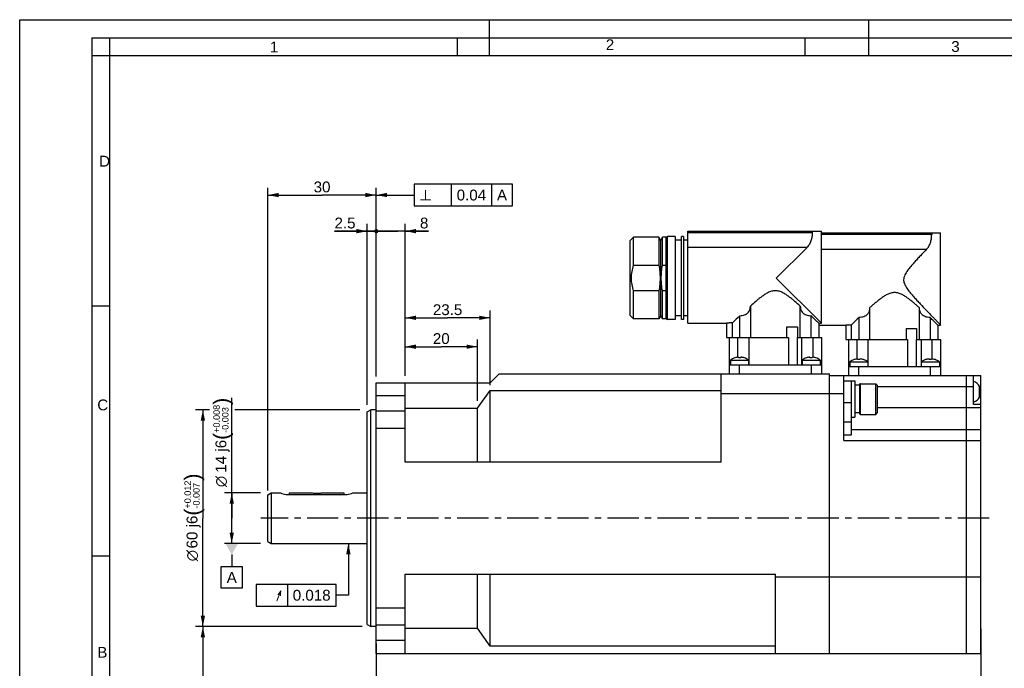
# Model space of a CAD drawing. Header units: millimetres. Extents: x 0 to 420, y 0 to 297.
# Tile 16 of 26: x 0 to 273, y 117 to 297. Entities that reach past the tile are written whole.
import ezdxf
from ezdxf.enums import TextEntityAlignment as Align

# ---------------------------------------------------------------- set-up
doc = ezdxf.new("R2010")
doc.units = ezdxf.units.MM
doc.header["$LTSCALE"] = 23.1
doc.linetypes.add('CENTER', pattern=[0.6, 0.375, -0.075, 0.075, -0.075])
doc.layers.get('0').update_dxf_attribs({"linetype": 'CONTINUOUS'})
for name, color, linetype in [('AXIS', 7, 'CONTINUOUS'), ('COMPONENTS', 7, 'CONTINUOUS'), ('DETAIL', 7, 'CONTINUOUS'), ('DIMENSION', 7, 'CONTINUOUS'), ('DPLANE', 7, 'CONTINUOUS')]:
    doc.layers.add(name, color=color, linetype=linetype)
doc.styles.get("Standard").update_dxf_attribs({"font": 'arial.ttf'})
doc.styles.add('TEXTSTYLE_2', font='arial.ttf')
doc.styles.add('TEXTSTYLE_3', font='arial.ttf')
doc.styles.add('TEXTSTYLE_4', font='gdt')
doc.dimstyles.new('DIMSTYLE_1', dxfattribs={"dimtxt": 3, "dimasz": 3, "dimexe": 0.18, "dimexo": 0.0625, "dimgap": 0.09, "dimtad": 1, "dimdsep": 46, "dimtxsty": 'STANDARD', "dimblk": '_FILLED', "dimblk1": '_FILLED', "dimblk2": '_FILLED', "dimcen": 0.09, "dimadec": 0, "dimazin": 0, "dimtp": 0.1, "dimtm": 0.1, "dimtfac": 1, "dimtofl": 0, "dimtmove": 0, "dimatfit": 3, "dimldrblk": '_FILLED', "dimfxl": 1, "dimtolj": 1, "dimarcsym": 0})
doc.dimstyles.new('DIMSTYLE_3', dxfattribs={"dimtxt": 3, "dimasz": 3, "dimexe": 0.18, "dimexo": 0.0625, "dimgap": 0.09, "dimtad": 1, "dimdsep": 46, "dimtxsty": 'STANDARD', "dimblk": '_FILLED', "dimblk1": '_FILLED', "dimblk2": '_FILLED', "dimcen": 0.09, "dimadec": 0, "dimazin": 0, "dimtp": 0.5, "dimtm": 0.5, "dimtfac": 1, "dimtofl": 0, "dimtmove": 0, "dimatfit": 3, "dimldrblk": '_FILLED', "dimfxl": 1, "dimtolj": 1, "dimarcsym": 0})
doc.dimstyles.new('DIMSTYLE_4', dxfattribs={"dimtxt": 3, "dimasz": 3, "dimexe": 0.18, "dimexo": 0.0625, "dimgap": 0.09, "dimtad": 1, "dimdsep": 46, "dimtxsty": 'STANDARD', "dimblk": '_FILLED', "dimblk1": '_FILLED', "dimblk2": '_FILLED', "dimcen": 0.09, "dimadec": 0, "dimazin": 0, "dimtp": 0.2, "dimtm": 0.2, "dimtfac": 1, "dimtofl": 0, "dimtmove": 0, "dimatfit": 3, "dimldrblk": '_FILLED', "dimfxl": 1, "dimtolj": 1, "dimarcsym": 0})
doc.dimstyles.new('DIMSTYLE_7', dxfattribs={"dimtxt": 3, "dimasz": 3, "dimexe": 0.18, "dimexo": 0.0625, "dimgap": 0.09, "dimtad": 1, "dimdec": 3, "dimdsep": 46, "dimtxsty": 'STANDARD', "dimblk": '_FILLED', "dimblk1": '_FILLED', "dimblk2": '_FILLED', "dimcen": 0.09, "dimadec": 0, "dimazin": 0, "dimtol": 1, "dimtp": 0.012, "dimtm": 0.007, "dimtfac": 0.6, "dimtdec": 3, "dimtofl": 0, "dimtmove": 0, "dimatfit": 3, "dimldrblk": '_FILLED', "dimfxl": 1, "dimtolj": 1, "dimarcsym": 0})
doc.dimstyles.new('DIMSTYLE_8', dxfattribs={"dimtxt": 3, "dimasz": 3, "dimexe": 0.18, "dimexo": 0.0625, "dimgap": 0.09, "dimtad": 1, "dimdec": 3, "dimdsep": 46, "dimtxsty": 'STANDARD', "dimblk": '_FILLED', "dimblk1": '_FILLED', "dimblk2": '_FILLED', "dimcen": 0.09, "dimadec": 0, "dimazin": 0, "dimtol": 1, "dimtp": 0.008, "dimtm": 0.003, "dimtfac": 0.6, "dimtdec": 3, "dimtofl": 0, "dimtmove": 0, "dimatfit": 3, "dimldrblk": '_FILLED', "dimfxl": 1, "dimtolj": 1, "dimarcsym": 0})
doc.dimstyles.get("Standard").update_dxf_attribs({"dimtxt": 3, "dimasz": 3, "dimexe": 0.18, "dimexo": 0.0625, "dimgap": 0.09, "dimtad": 1, "dimdec": 3, "dimdsep": 46, "dimtxsty": 'STANDARD', "dimblk": '_FILLED', "dimblk1": '_FILLED', "dimblk2": '_FILLED', "dimcen": 0.09, "dimadec": 0, "dimazin": 0, "dimtol": 1, "dimtp": 0.001, "dimtm": 0.001, "dimtfac": 1, "dimtdec": 3, "dimtofl": 0, "dimtmove": 0, "dimatfit": 3, "dimldrblk": '_FILLED', "dimfxl": 1, "dimtolj": 1, "dimarcsym": 0})

# ---------------------------------------------------------------- blocks, each defined once
blk = doc.blocks.new('_FILLED')
at = {"color": 0, "linetype": 'BYBLOCK'}
blk.add_solid([(0, 0), (-1, 0.2), (-1, -0.2)], dxfattribs=at)
blk = doc.blocks.new('_DOT')
at = {"color": 0, "linetype": 'BYBLOCK'}
blk.add_line((-0.2, 0), (-1, 0), dxfattribs=at)
at = {"color": 0, "linetype": 'BYBLOCK', "const_width": 0.2}
blk.add_lwpolyline([(-0.1, 0, 1), (0.1, 0, 1)], format="xyb", close=True, dxfattribs=at)
blk = doc.blocks.new('*D0')
at = {"layer": 'DIMENSION', "color": 2, "linetype": 'CONTINUOUS'}
for p, q in [((96.21, 190.36), (96.21, 240.43)), ((98.71, 198.43), (98.71, 240.43)), ((96.21, 238.43), (87.16, 238.43)), ((87.16, 238.43), (97.46, 238.43)), ((104.71, 238.43), (97.46, 238.43)), ((98.71, 238.43), (104.71, 238.43))]:
    blk.add_line(p, q, dxfattribs=at)
at = {"layer": 'DIMENSION', "color": 2, "linetype": 'CONTINUOUS', "xscale": 3, "yscale": 3, "zscale": 3}
blk.add_blockref('_FILLED', (96.21, 238.43), dxfattribs=at)
at = {"layer": 'DIMENSION', "color": 2, "linetype": 'CONTINUOUS', "xscale": 3, "yscale": 3, "zscale": 3, "rotation": 180}
blk.add_blockref('_DOT', (98.71, 238.43), dxfattribs=at)
at = {"layer": 'DIMENSION', "color": 2, "linetype": 'CONTINUOUS', "insert": (92.98, 242.18), "char_height": 3, "width": 5.8216, "attachment_point": 3, "line_spacing_factor": 0.9}
blk.add_mtext('2.5', dxfattribs=at)
blk = doc.blocks.new('*D4')
at = {"layer": 'DIMENSION', "color": 2, "linetype": 'CONTINUOUS'}
for p, q in [((266.11, 128.29), (266.11, 109.43)), ((98.71, 124.27), (98.71, 109.43)), ((98.71, 111.43), (182.41, 111.43)), ((266.11, 111.43), (182.41, 111.43))]:
    blk.add_line(p, q, dxfattribs=at)
at = {"layer": 'DIMENSION', "color": 2, "linetype": 'CONTINUOUS', "xscale": 3, "yscale": 3, "zscale": 3, "rotation": 180}
blk.add_blockref('_FILLED', (98.71, 111.43), dxfattribs=at)
at = {"layer": 'DIMENSION', "color": 2, "linetype": 'CONTINUOUS', "xscale": 3, "yscale": 3, "zscale": 3}
blk.add_blockref('_FILLED', (266.11, 111.43), dxfattribs=at)
at = {"layer": 'DIMENSION', "color": 2, "linetype": 'CONTINUOUS', "insert": (182.41, 115.18), "char_height": 3, "width": 10.4833, "attachment_point": 2, "line_spacing_factor": 0.9}
blk.add_mtext('167.4', dxfattribs=at)
blk = doc.blocks.new('*D5')
at = {"layer": 'DIMENSION', "color": 2, "linetype": 'CONTINUOUS'}
for p, q in [((98.71, 198.43), (98.71, 240.43)), ((106.71, 198.4), (106.71, 240.43)), ((98.71, 238.43), (92.71, 238.43)), ((92.71, 238.43), (102.71, 238.43)), ((113.14, 238.43), (102.71, 238.43)), ((106.71, 238.43), (113.14, 238.43))]:
    blk.add_line(p, q, dxfattribs=at)
at = {"layer": 'DIMENSION', "color": 2, "linetype": 'CONTINUOUS', "xscale": 3, "yscale": 3, "zscale": 3}
blk.add_blockref('_DOT', (98.71, 238.43), dxfattribs=at)
at = {"layer": 'DIMENSION', "color": 2, "linetype": 'CONTINUOUS', "xscale": 3, "yscale": 3, "zscale": 3, "rotation": 180}
blk.add_blockref('_FILLED', (106.71, 238.43), dxfattribs=at)
at = {"layer": 'DIMENSION', "color": 2, "linetype": 'CONTINUOUS', "insert": (110.81, 242.18), "char_height": 3, "width": 2.3309, "attachment_point": 1, "line_spacing_factor": 0.9}
blk.add_mtext('8', dxfattribs=at)
blk = doc.blocks.new('*D8')
at = {"layer": 'DIMENSION', "color": 2, "linetype": 'CONTINUOUS'}
for p, q in [((106.71, 199.68), (106.71, 208.43)), ((126.71, 191.4), (126.71, 208.43)), ((106.71, 206.43), (116.71, 206.43)), ((126.71, 206.43), (116.71, 206.43))]:
    blk.add_line(p, q, dxfattribs=at)
at = {"layer": 'DIMENSION', "color": 2, "linetype": 'CONTINUOUS', "xscale": 3, "yscale": 3, "zscale": 3, "rotation": 180}
blk.add_blockref('_FILLED', (106.71, 206.43), dxfattribs=at)
at = {"layer": 'DIMENSION', "color": 2, "linetype": 'CONTINUOUS', "xscale": 3, "yscale": 3, "zscale": 3}
blk.add_blockref('_FILLED', (126.71, 206.43), dxfattribs=at)
at = {"layer": 'DIMENSION', "color": 2, "linetype": 'CONTINUOUS', "insert": (116.71, 210.18), "char_height": 3, "width": 4.6617, "attachment_point": 2, "line_spacing_factor": 0.9}
blk.add_mtext('20', dxfattribs=at)
blk = doc.blocks.new('*D9')
at = {"layer": 'DIMENSION', "color": 2, "linetype": 'CONTINUOUS'}
for p, q in [((106.71, 198.58), (106.71, 216.43)), ((130.21, 195.75), (130.21, 216.43)), ((106.71, 214.43), (118.46, 214.43)), ((130.21, 214.43), (118.46, 214.43))]:
    blk.add_line(p, q, dxfattribs=at)
at = {"layer": 'DIMENSION', "color": 2, "linetype": 'CONTINUOUS', "xscale": 3, "yscale": 3, "zscale": 3}
for p, rotation in [((106.71, 214.43), 180), ((130.21, 214.43), 360)]:
    blk.add_blockref('_FILLED', p, dxfattribs=dict(at, rotation=rotation))
at = {"layer": 'DIMENSION', "color": 2, "linetype": 'CONTINUOUS', "insert": (118.46, 218.18), "char_height": 3, "width": 8.1524, "attachment_point": 2, "line_spacing_factor": 0.9}
blk.add_mtext('23.5', dxfattribs=at)
blk = doc.blocks.new('*D13')
at = {"layer": 'DIMENSION', "color": 2, "linetype": 'CONTINUOUS'}
for p, q in [((68.71, 166.56), (68.71, 250.43)), ((68.71, 248.43), (83.71, 248.43)), ((98.71, 248.43), (83.71, 248.43)), ((98.71, 198.21), (98.71, 250.43))]:
    blk.add_line(p, q, dxfattribs=at)
at = {"layer": 'DIMENSION', "color": 2, "linetype": 'CONTINUOUS', "xscale": 3, "yscale": 3, "zscale": 3, "rotation": 180}
blk.add_blockref('_FILLED', (68.71, 248.43), dxfattribs=at)
at = {"layer": 'DIMENSION', "color": 2, "linetype": 'CONTINUOUS', "xscale": 3, "yscale": 3, "zscale": 3}
blk.add_blockref('_FILLED', (98.71, 248.43), dxfattribs=at)
at = {"layer": 'DIMENSION', "color": 2, "linetype": 'CONTINUOUS', "insert": (83.71, 252.18), "char_height": 3, "width": 4.6617, "attachment_point": 2, "line_spacing_factor": 0.9}
blk.add_mtext('30', dxfattribs=at)
blk = doc.blocks.new('*D16')
at = {"layer": 'DIMENSION', "color": 2, "linetype": 'CONTINUOUS'}
for p, q in [((52.53, 188.93), (48.71, 188.93)), ((50.71, 188.93), (50.71, 158.93)), ((94.21, 188.93), (59.59, 188.93)), ((50.71, 128.93), (50.71, 158.93)), ((94.82, 128.93), (48.71, 128.93))]:
    blk.add_line(p, q, dxfattribs=at)
at = {"layer": 'DIMENSION', "color": 2, "linetype": 'CONTINUOUS', "xscale": 3, "yscale": 3, "zscale": 3}
for p, rotation in [((50.71, 188.93), 90), ((50.71, 128.93), 270)]:
    blk.add_blockref('_FILLED', p, dxfattribs=dict(at, rotation=rotation))
at = {"layer": 'DIMENSION', "color": 2, "linetype": 'CONTINUOUS'}
for s, height, p in [(')', 4.2, (49.81, 170.33)), ('(', 4.2, (49.81, 160.62)), ('60 j6', 3, (49.21, 155.1))]:
    blk.add_text(s, height=height, rotation=90, dxfattribs=at).set_placement(p, align=Align.CENTER)
for s, height, style, p in [('+0.012', 1.8, 'TEXTSTYLE_3', (47.41, 165.47)), ('-0.007', 1.8, 'TEXTSTYLE_3', (49.81, 165.16)), ('n', 3, 'TEXTSTYLE_4', (49.21, 148.56))]:
    blk.add_text(s, height=height, rotation=90, dxfattribs=dict(at, style=style)).set_placement(p, align=Align.CENTER)
blk = doc.blocks.new('*D17')
at = {"layer": 'DIMENSION', "color": 2, "linetype": 'CONTINUOUS'}
for p, q in [((58.71, 158.93), (58.71, 192.28)), ((66.71, 165.93), (56.71, 165.93)), ((58.71, 165.93), (58.71, 158.93)), ((58.71, 151.93), (58.71, 158.93)), ((66.71, 151.93), (56.71, 151.93))]:
    blk.add_line(p, q, dxfattribs=at)
at = {"layer": 'DIMENSION', "color": 2, "linetype": 'CONTINUOUS', "xscale": 3, "yscale": 3, "zscale": 3}
for p, rotation in [((58.71, 165.93), 90), ((58.71, 151.93), 270)]:
    blk.add_blockref('_FILLED', p, dxfattribs=dict(at, rotation=rotation))
at = {"layer": 'DIMENSION', "color": 2, "linetype": 'CONTINUOUS'}
for s, height, p in [(')', 4.2, (57.81, 190.33)), ('(', 4.2, (57.81, 180.62)), ('14 j6', 3, (57.21, 171.54))]:
    blk.add_text(s, height=height, rotation=90, dxfattribs=at).set_placement(p)
for s, height, style, p in [('+0.008', 1.8, 'TEXTSTYLE_3', (55.41, 182.57)), ('-0.003', 1.8, 'TEXTSTYLE_3', (57.81, 182.57)), ('n', 3, 'TEXTSTYLE_4', (57.21, 167.54))]:
    blk.add_text(s, height=height, rotation=90, dxfattribs=dict(at, style=style)).set_placement(p)

msp = doc.modelspace()

# ---------------------------------------------------------------- linework, layer by layer
at = {"color": 2, "linetype": 'CONTINUOUS'}
for p, q in [((0, 0), (0, 297)), ((0, 297), (420, 297)), ((130, 297), (130, 287)), ((235, 297), (235, 287)), ((20, 292), (20, 5)), ((20, 292), (415, 292)), ((25, 287), (25, 292)), ((121.25, 287), (121.25, 292)), ((217.5, 287), (217.5, 292)), ((25, 287), (20, 287)), ((20, 217.75), (25, 217.75)), ((20, 148.5), (25, 148.5))]:
    msp.add_line(p, q, dxfattribs=at)
at = {"color": 7, "linetype": 'CONTINUOUS'}
for p in [(25, 10), (410, 287)]:
    msp.add_line(p, (25, 287), dxfattribs=at)
at = {"layer": 'AXIS', "color": 2, "linetype": 'CENTER'}
msp.add_line((268.3899, 158.9331), (66.7913, 158.9331), dxfattribs=at)
at = {"layer": 'COMPONENTS', "color": 7, "linetype": 'CONTINUOUS'}
for p, q in [((184.9564, 212.9334), (184.9564, 238.4331)), ((184.9564, 238.4331), (221.9564, 238.4331)), ((184.9564, 238.0332), (219.4219, 238.0332)), ((219.4219, 238.4331), (219.4219, 238.0332)), ((221.9564, 212.9331), (221.9564, 238.4331)), ((221.9564, 237.9331), (254.9564, 237.9331)), ((252.4837, 237.5332), (221.9564, 237.5332)), ((252.4837, 237.9331), (252.4837, 237.5332)), ((254.9564, 212.4331), (254.9564, 237.9331)), ((168.9564, 235.7331), (169.9564, 236.7331)), ((168.9564, 235.7286), (168.9564, 215.1331)), ((169.9564, 228.9918), (169.9564, 236.7331)), ((176.9564, 236.7331), (169.9564, 236.7331)), ((176.9564, 236.7331), (176.9564, 228.9918)), ((177.4564, 235.8671), (176.9564, 236.7331)), ((177.4564, 235.8671), (177.9564, 236.7331)), ((177.4564, 214.9992), (177.4564, 235.8671)), ((177.9564, 228.9918), (177.9564, 236.7331)), ((178.9564, 236.7331), (177.9564, 236.7331)), ((178.9564, 236.7331), (179.3028, 236.9331)), ((178.9564, 214.1331), (178.9564, 236.7331)), ((179.3028, 213.9331), (179.3028, 236.9331)), ((181.4564, 236.9331), (179.3028, 236.9331)), ((181.4564, 236.9329), (181.4564, 213.9334)), ((183.2564, 235.9331), (181.4564, 235.9331)), ((183.7564, 236.9331), (183.2564, 236.9331)), ((183.2564, 213.9334), (183.2564, 236.9329)), ((183.7564, 236.9329), (183.7564, 213.9334)), ((184.9564, 235.9331), (183.7564, 235.9331)), ((217.9699, 233.9467), (184.9564, 233.9467)), ((217.9699, 233.9467), (209.4564, 225.4331)), ((221.9564, 233.4467), (251.0829, 233.4467)), ((169.9564, 228.9918), (176.9564, 228.9918)), ((177.9564, 228.9918), (178.9564, 228.9918)), ((221.9564, 212.9331), (209.4564, 225.4331)), ((169.9564, 214.1331), (169.9564, 221.8744)), ((176.9564, 221.8744), (169.9564, 221.8744)), ((176.9564, 221.8744), (176.9564, 214.1331)), ((177.9564, 214.1331), (177.9564, 221.8744)), ((178.9564, 221.8744), (177.9564, 221.8744)), ((202.3052, 217.6952), (202.3052, 208.9331)), ((216.1075, 208.9331), (216.1075, 217.6952)), ((235.3052, 217.1952), (235.3052, 208.4331)), ((249.1075, 208.4331), (249.1075, 217.1952)), ((168.9564, 215.1331), (169.9564, 214.1331)), ((176.9564, 214.1331), (169.9564, 214.1331)), ((177.4564, 214.9992), (176.9564, 214.1331)), ((177.4564, 214.9992), (177.9564, 214.1331)), ((178.9564, 214.1331), (177.9564, 214.1331)), ((178.9564, 214.1331), (179.3028, 213.9331)), ((181.4564, 213.9331), (179.3028, 213.9331)), ((183.2564, 214.9331), (181.4564, 214.9331)), ((183.7564, 213.9331), (183.2564, 213.9331)), ((184.9564, 214.9331), (183.7564, 214.9331)), ((184.9564, 212.9331), (195.7129, 212.9331)), ((195.7053, 212.9341), (195.7053, 208.9331)), ((197.3001, 208.9331), (197.3001, 213.0231)), ((199.3894, 208.9331), (199.3894, 215.0108)), ((219.0234, 215.0108), (219.0234, 208.9331)), ((221.2064, 212.9331), (221.9564, 212.9331)), ((221.2064, 212.9331), (221.2064, 208.9331)), ((232.3894, 208.4331), (232.3894, 214.5108)), ((252.0234, 214.5108), (252.0234, 208.4331)), ((212.3796, 211.9331), (215.2986, 211.9331)), ((212.3796, 208.9331), (212.3796, 211.9331)), ((215.2986, 211.9331), (215.2986, 208.9331)), ((221.2064, 212.4331), (228.7054, 212.4331)), ((228.7053, 212.4331), (228.7053, 208.4331)), ((230.3001, 208.4331), (230.3001, 212.5231)), ((245.3796, 211.4331), (248.2986, 211.4331)), ((245.3796, 211.4331), (245.3796, 208.4331)), ((248.2986, 211.4331), (248.2986, 208.4331)), ((254.2064, 212.4331), (254.9564, 212.4331)), ((254.2064, 212.4331), (254.2064, 208.4331)), ((195.7053, 208.9331), (212.8233, 208.9331)), ((196.4564, 208.9331), (196.4564, 198.9331)), ((198.7895, 203.5322), (198.7895, 208.9331)), ((201.8545, 208.9331), (201.8545, 201.4331)), ((212.8233, 208.9331), (212.8233, 201.4331)), ((215.2941, 208.9331), (216.5583, 208.9331)), ((215.2941, 201.4331), (215.2941, 208.9331)), ((216.5583, 201.4331), (216.5583, 208.9331)), ((216.6171, 208.9331), (221.9564, 208.9331)), ((219.6233, 208.9331), (219.6233, 203.5322)), ((221.9564, 208.9331), (221.9564, 198.9331)), ((228.7054, 208.4331), (245.8233, 208.4331)), ((229.4564, 208.4331), (229.4564, 198.4331)), ((231.7895, 208.4331), (231.7895, 203.0322)), ((234.8545, 200.9331), (234.8545, 208.4331)), ((245.8233, 208.4331), (245.8233, 200.9331)), ((248.2941, 208.4331), (254.9564, 208.4331)), ((248.2941, 200.9331), (248.2941, 208.4331)), ((249.5583, 208.4331), (249.5583, 200.9331)), ((252.6233, 203.0322), (252.6233, 208.4331)), ((254.9564, 208.4331), (254.9564, 198.4331)), ((196.8064, 202.7331), (201.8064, 202.7331)), ((196.8064, 202.7331), (196.8064, 201.4331)), ((197.9998, 203.353), (197.9943, 203.3649)), ((198.9797, 203.353), (198.9568, 203.5499)), ((199.656, 203.5499), (199.633, 203.353)), ((200.6185, 203.3649), (200.613, 203.353)), ((201.8064, 202.7331), (201.8064, 201.4331)), ((216.6064, 202.7331), (221.6064, 202.7331)), ((216.6064, 202.7331), (216.6064, 201.4331)), ((217.7998, 203.353), (217.7943, 203.3649)), ((218.7797, 203.353), (218.7568, 203.5499)), ((219.456, 203.5499), (219.433, 203.353)), ((220.4185, 203.3649), (220.413, 203.353)), ((221.6064, 202.7331), (221.6064, 201.4331)), ((229.8064, 202.2331), (234.8064, 202.2331)), ((229.8064, 202.2331), (229.8064, 200.9331)), ((230.9998, 202.853), (230.9943, 202.8649)), ((231.9797, 202.853), (231.9568, 203.0499)), ((232.656, 203.0499), (232.633, 202.853)), ((233.6185, 202.8649), (233.613, 202.853)), ((234.8064, 202.2331), (234.8064, 200.9331)), ((249.6064, 202.2331), (254.6064, 202.2331)), ((249.6064, 202.2331), (249.6064, 200.9331)), ((250.7998, 202.853), (250.7943, 202.8649)), ((251.7797, 202.853), (251.7568, 203.0499)), ((252.456, 203.0499), (252.433, 202.853)), ((253.4185, 202.8649), (253.413, 202.853)), ((254.6064, 202.2331), (254.6064, 200.9331)), ((196.4564, 201.4331), (221.9564, 201.4331)), ((199.3064, 198.9331), (199.3064, 201.4331)), ((219.1064, 201.4331), (219.1064, 198.9331)), ((229.4564, 200.9331), (254.9564, 200.9331)), ((232.3064, 198.4331), (232.3064, 200.9331)), ((252.1064, 200.9331), (252.1064, 198.4331)), ((98.7064, 121.4331), (98.7064, 196.4331)), ((98.7064, 196.4331), (130.2064, 196.4331)), ((106.7064, 174.4331), (106.7064, 196.4331)), ((132.7064, 198.9331), (130.2064, 196.4331)), ((132.7064, 198.9331), (224.2064, 198.9331)), ((194.2064, 174.4331), (194.2064, 198.9331)), ((224.2064, 121.4331), (224.2064, 198.9331)), ((224.2064, 198.4331), (266.1064, 198.4331)), ((228.2064, 180.4331), (228.2064, 198.4331)), ((228.2064, 196.9331), (231.2064, 196.9331)), ((230.2064, 196.9331), (230.2064, 181.9428)), ((231.2064, 196.9331), (231.2064, 186.9331)), ((262.1064, 121.4331), (262.1064, 198.4331)), ((264.1064, 190.4331), (264.1064, 198.4331)), ((266.1064, 121.4331), (266.1064, 198.4331)), ((126.7064, 189.3951), (130.2064, 194.3448)), ((130.2064, 174.4331), (130.2064, 194.3448)), ((130.2064, 194.3448), (194.2064, 194.3448)), ((232.5064, 195.9481), (232.5064, 187.9181)), ((232.7414, 196.1831), (237.0064, 196.1831)), ((232.7414, 187.6831), (232.7414, 196.1831)), ((237.0064, 196.1831), (237.5064, 195.6831)), ((237.0064, 187.6831), (237.0064, 196.1831)), ((237.5064, 188.1831), (237.5064, 195.6831)), ((237.5064, 195.4331), (264.1064, 195.4331)), ((265.7564, 192.4332), (265.7564, 195.4331)), ((266.1064, 193.9331), (265.7564, 193.9331)), ((106.7064, 192.8019), (98.7064, 192.8019)), ((194.2064, 193.4983), (228.2064, 193.4983)), ((228.2064, 191.0158), (230.2064, 191.0158)), ((96.2064, 188.3558), (97.2064, 188.9331)), ((96.2064, 129.5105), (96.2064, 188.3558)), ((97.2064, 128.9331), (97.2064, 188.9331)), ((98.7064, 188.9331), (97.2064, 188.9331)), ((106.7064, 188.5626), (98.7064, 188.5626)), ((106.7064, 189.3951), (126.7064, 189.3951)), ((126.7064, 174.4331), (126.7064, 189.3951)), ((237.0064, 187.6831), (237.5064, 188.1831)), ((262.1064, 189.4661), (237.5064, 189.4661)), ((266.1064, 189.4631), (262.1064, 189.4631)), ((266.1064, 190.4331), (264.1064, 190.4331)), ((230.2064, 185.505), (228.2064, 185.505)), ((230.2064, 186.9331), (231.2064, 186.9331)), ((232.5064, 188.0831), (231.2064, 188.0831)), ((232.7414, 187.6831), (237.0064, 187.6831)), ((106.7064, 183.8078), (98.7064, 183.8078)), ((266.1064, 183.4331), (230.2064, 183.4331)), ((230.2064, 181.9428), (228.2064, 181.9428)), ((228.2064, 180.4331), (266.1064, 180.4331)), ((194.2064, 174.4331), (106.7064, 174.4331)), ((68.7064, 152.4605), (68.7064, 165.4058)), ((68.7065, 165.4057), (69.62, 165.9331)), ((69.62, 165.9331), (69.62, 151.9331)), ((69.62, 165.9331), (72.2064, 165.9331)), ((74.7064, 165.4715), (74.7064, 165.9331)), ((74.7064, 165.9331), (80.9564, 165.9331)), ((74.7064, 165.4715), (89.7064, 165.4715)), ((80.9564, 165.9331), (80.9812, 165.9287)), ((83.4564, 165.9331), (89.7064, 165.9331)), ((89.7064, 165.9331), (89.7064, 165.4715)), ((92.2064, 165.9331), (96.2064, 165.9331)), ((68.7065, 152.4606), (69.62, 151.9331)), ((69.62, 151.9331), (96.2064, 151.9331)), ((106.7064, 121.4331), (106.7064, 143.4331)), ((106.7064, 143.4331), (209.2064, 143.4331)), ((126.7064, 128.4712), (126.7064, 143.4331)), ((130.2064, 123.5214), (130.2064, 143.4331)), ((209.2064, 121.4331), (209.2064, 143.4331)), ((209.2064, 142.693), (262.1064, 142.693)), ((262.1064, 142.7331), (266.1064, 142.7331)), ((106.7064, 134.0584), (98.7064, 134.0584)), ((96.2064, 129.5105), (97.2064, 128.9331)), ((98.7064, 128.9331), (97.2064, 128.9331)), ((106.7064, 129.3036), (98.7064, 129.3036)), ((106.7064, 128.4712), (126.7064, 128.4712)), ((130.2064, 123.5214), (126.7064, 128.4712)), ((106.7064, 125.0644), (98.7064, 125.0644)), ((209.2064, 123.5214), (130.2064, 123.5214)), ((98.7064, 121.4331), (266.1064, 121.4331))]:
    msp.add_line(p, q, dxfattribs=at)
for centre, radius, start, end in [((436.238, -36.0214), 345.1297, 133.334775, 133.813513), ((-10.4387, -28.2615), 334.4164, 46.157001, 46.673337), ((445.0605, -11.1096), 310.0542, 133.307696, 133.840593), ((23.8608, -27.3962), 332.5315, 46.155538, 46.6748), ((199.3064, 199.4649), 4.1147, 108.653171, 127.414208), ((199.306, 199.4275), 4.1371, 94.841925, 108.404738), ((199.3064, 198.8537), 4.5111, 85.847475, 94.152525), ((199.3068, 199.4275), 4.1371, 71.595262, 85.158075), ((199.3064, 199.4649), 4.1147, 52.585792, 71.346829), ((219.1064, 199.4649), 4.1147, 108.653171, 127.414208), ((219.106, 199.4275), 4.1371, 94.841925, 108.404738), ((219.1064, 198.8537), 4.5111, 85.847475, 94.152525), ((219.1068, 199.4275), 4.1371, 71.595262, 85.158075), ((219.1064, 199.4649), 4.1147, 52.585792, 71.346829), ((232.3064, 198.9649), 4.1147, 108.653171, 127.414208), ((232.306, 198.9275), 4.1371, 94.841925, 108.404738), ((232.3064, 198.3537), 4.5111, 85.847475, 94.152525), ((232.3068, 198.9275), 4.1371, 71.595262, 85.158075), ((232.3064, 198.9649), 4.1147, 52.585792, 71.346829), ((252.1064, 198.9649), 4.1147, 108.653171, 127.414208), ((252.106, 198.9275), 4.1371, 94.841925, 108.404738), ((252.1064, 198.3537), 4.5111, 85.847475, 94.152525), ((252.1068, 198.9275), 4.1371, 71.595262, 85.158075), ((252.1064, 198.9649), 4.1147, 52.585792, 71.346829), ((263.1518, 193.9331), 3.0056, 29.938338, 71.482848), ((232.7414, 195.9481), 0.235, 90, 180), ((263.1518, 193.9331), 3.0056, 288.517152, 330.061662), ((232.7414, 187.9181), 0.235, 180, 270)]:
    msp.add_arc(centre, radius, start, end, dxfattribs=at)
for centre, start_param, end_param in [((232.5064, 191.9331), 1.57079633, 1.62710313), ((231.2064, 191.9331), 1.54265408, 1.57079633)]:
    msp.add_ellipse(centre, major_axis=(23.1, 0), ratio=0.16666667, start_param=start_param, end_param=end_param, dxfattribs=at)
for points, knots in [([(219.4219, 238.0332), (219.4219, 237.6358), (219.364, 236.8541), (219.0978, 235.7394), (218.6455, 234.7464), (218.2105, 234.1872), (217.9699, 233.9467)], [0, 0, 0, 0, 0.26839908, 0.52696555, 0.770235, 1, 1, 1, 1]), ([(251.0829, 233.4467), (251.3165, 233.6902), (251.7372, 234.2542), (252.1722, 235.2477), (252.4283, 236.3592), (252.4837, 237.1375), (252.4837, 237.5332)], [0, 0, 0, 0, 0.22910411, 0.47245699, 0.73133199, 1, 1, 1, 1]), ([(251.0829, 233.4467), (250.5077, 232.8469), (249.6321, 231.9267), (248.4611, 230.6655), (247.5561, 229.6638), (246.6555, 228.6212), (245.9349, 227.7083), (245.4036, 226.9331), (245.0557, 226.3131), (244.7898, 225.6486), (244.7189, 225.1712), (244.7189, 224.9331)], [0, 0, 0, 0, 0.23111909, 0.35326848, 0.47864246, 0.60654523, 0.73638376, 0.80188555, 0.86770537, 0.93378126, 1, 1, 1, 1]), ([(169.3814, 225.4331), (169.3814, 226.0357), (169.4849, 227.2428), (169.7754, 228.417), (169.9564, 228.9918)], [0, 0, 0, 0, 0.49994466, 1, 1, 1, 1]), ([(176.9564, 228.9918), (177.0631, 228.4051), (177.2303, 227.2227), (177.2884, 226.0294), (177.2884, 225.4331)], [0, 0, 0, 0, 0.50001209, 1, 1, 1, 1]), ([(177.6244, 225.4331), (177.6244, 226.0294), (177.6825, 227.2227), (177.8497, 228.4051), (177.9564, 228.9918)], [0, 0, 0, 0, 0.49998835, 1, 1, 1, 1]), ([(169.9564, 221.8744), (169.7754, 222.4493), (169.4849, 223.6234), (169.3814, 224.8306), (169.3814, 225.4331)], [0, 0, 0, 0, 0.50005727, 1, 1, 1, 1]), ([(177.2884, 225.4331), (177.2884, 224.8368), (177.2303, 223.6436), (177.0631, 222.4611), (176.9564, 221.8744)], [0, 0, 0, 0, 0.49998835, 1, 1, 1, 1]), ([(177.9564, 221.8744), (177.8497, 222.4611), (177.6825, 223.6436), (177.6244, 224.8368), (177.6244, 225.4331)], [0, 0, 0, 0, 0.50001446, 1, 1, 1, 1]), ([(244.7189, 224.9331), (244.7189, 224.8155), (244.7356, 224.58), (244.8313, 224.119), (245.0467, 223.5704), (245.3906, 222.9588), (245.7811, 222.3801), (246.198, 221.8251), (246.7722, 221.1115), (247.5097, 220.2549), (248.4037, 219.2635), (249.5622, 218.0137), (250.6923, 216.8248), (251.7736, 215.7009), (252.5104, 214.9396), (253.1749, 214.2558), (253.7679, 213.6478), (254.2228, 213.1819), (254.6485, 212.7478), (254.7548, 212.6379), (254.9826, 212.407), (254.9564, 212.4331)], [0, 0, 0, 0, 0.02159012, 0.04316593, 0.08618662, 0.12906966, 0.17176145, 0.2142227, 0.25641545, 0.33982702, 0.42163254, 0.50139447, 0.65258318, 0.72260452, 0.78771225, 0.84676533, 0.89840823, 0.94109596, 0.9731965, 0.9931976, 1, 1, 1, 1]), ([(216.1075, 217.6952), (215.6205, 218.1296), (214.8748, 218.7812), (213.845, 219.6288), (213.0308, 220.2588), (212.3205, 220.7581), (211.724, 221.1269), (211.2592, 221.3827), (210.7749, 221.6065), (210.2698, 221.7863), (209.7445, 221.905), (209.2062, 221.9471), (208.6679, 221.9048), (208.1427, 221.7864), (207.6376, 221.6065), (206.9939, 221.3086), (206.237, 220.8591), (205.382, 220.2589), (204.5678, 219.6288), (203.5381, 218.7812), (202.7923, 218.1296), (202.3052, 217.6952)], [0, 0, 0, 0, 0.11869655, 0.18008774, 0.24255261, 0.30591745, 0.33789448, 0.37005328, 0.40236312, 0.4348346, 0.46739235, 0.50002734, 0.53264471, 0.56521463, 0.59766517, 0.62998381, 0.69409179, 0.75744816, 0.81990981, 0.88129991, 1, 1, 1, 1]), ([(249.1075, 217.1952), (248.8671, 217.4096), (248.3775, 217.8414), (247.626, 218.4863), (246.845, 219.1294), (246.0305, 219.7593), (245.3201, 220.2583), (244.7236, 220.627), (244.1034, 220.9687), (243.4432, 221.2473), (242.7446, 221.4042), (242.0283, 221.4612), (241.3111, 221.345), (240.6375, 221.108), (240.1537, 220.883), (239.6893, 220.6267), (239.0926, 220.2585), (238.3823, 219.7592), (237.5679, 219.1293), (236.7868, 218.4864), (236.0353, 217.8414), (235.5457, 217.4096), (235.3052, 217.1952)], [0, 0, 0, 0, 0.0586096, 0.11874742, 0.18015809, 0.2426395, 0.30601354, 0.33799392, 0.37015305, 0.43484391, 0.46741494, 0.50003989, 0.56508278, 0.59753603, 0.62984351, 0.66200622, 0.69398627, 0.75735954, 0.81984169, 0.88125185, 0.94139022, 1, 1, 1, 1]), ([(199.3894, 215.0108), (199.6141, 215.015), (200.052, 215.0552), (200.6684, 215.2134), (201.2038, 215.4657), (201.6349, 215.8046), (201.9517, 216.2151), (202.1596, 216.6775), (202.275, 217.1763), (202.3014, 217.5202), (202.3052, 217.6952)], [0, 0, 0, 0, 0.1507985, 0.29371261, 0.42492064, 0.54503253, 0.65814446, 0.76934055, 0.88256454, 1, 1, 1, 1]), ([(216.1075, 217.6952), (216.1114, 217.5202), (216.1378, 217.1763), (216.2532, 216.6775), (216.4611, 216.2151), (216.7779, 215.8046), (217.209, 215.4657), (217.7444, 215.2134), (218.3608, 215.0552), (218.7987, 215.015), (219.0234, 215.0108)], [0, 0, 0, 0, 0.11743546, 0.23065945, 0.34185555, 0.4549675, 0.57507941, 0.70628745, 0.84920155, 1, 1, 1, 1]), ([(235.3052, 217.1952), (235.3014, 217.0203), (235.275, 216.6766), (235.1597, 216.178), (234.9519, 215.7156), (234.6353, 215.305), (234.2043, 214.9659), (233.6687, 214.7137), (233.0523, 214.5551), (232.6142, 214.515), (232.3894, 214.5108)], [0, 0, 0, 0, 0.11735443, 0.23057382, 0.34172758, 0.4548311, 0.5749525, 0.70618621, 0.84913075, 1, 1, 1, 1]), ([(252.0234, 214.5108), (251.7986, 214.515), (251.3605, 214.5553), (250.7439, 214.7135), (250.2086, 214.9661), (249.7774, 215.305), (249.4609, 215.7156), (249.2531, 216.178), (249.1378, 216.6766), (249.1114, 217.0203), (249.1075, 217.1952)], [0, 0, 0, 0, 0.15087969, 0.2938226, 0.42506133, 0.54517519, 0.65827958, 0.76943491, 0.88264908, 1, 1, 1, 1]), ([(197.3001, 213.0231), (197.198, 213.0239), (196.9962, 213.0228), (196.704, 213.0145), (196.4278, 212.9999), (196.1531, 212.9803), (195.8686, 212.9525), (195.7854, 212.9422), (195.6951, 212.9323), (195.7054, 212.9332)], [0, 0, 0, 0, 0.19176532, 0.37809043, 0.55093378, 0.70335277, 0.92284893, 0.98070257, 1, 1, 1, 1]), ([(228.7053, 212.4331), (228.7079, 212.4336), (228.7184, 212.4344), (228.7416, 212.4376), (228.7803, 212.4418), (228.8609, 212.451), (228.9954, 212.4649), (229.1929, 212.4829), (229.4324, 212.5003), (229.8061, 212.5197), (230.0992, 212.5246), (230.3001, 212.5231)], [0, 0, 0, 0, 0.00491908, 0.01962335, 0.04403174, 0.07790361, 0.17201991, 0.29770252, 0.45009801, 0.62277214, 1, 1, 1, 1]), ([(72.2064, 165.9331), (72.447, 165.847), (72.9536, 165.6888), (73.7886, 165.5161), (74.385, 165.4715), (74.7064, 165.4715)], [0, 0, 0, 0, 0.3003506, 0.62244795, 1, 1, 1, 1]), ([(80.9812, 165.9287), (81.1413, 165.9007), (81.5889, 165.8371), (82.3101, 165.8043), (82.9762, 165.8557), (83.3491, 165.9139), (83.4564, 165.9331)], [0, 0, 0, 0, 0.1959439, 0.54501138, 0.86844484, 1, 1, 1, 1]), ([(89.7064, 165.4715), (90.0278, 165.4715), (90.6242, 165.5161), (91.4592, 165.6888), (91.9657, 165.847), (92.2064, 165.9331)], [0, 0, 0, 0, 0.37755195, 0.69964878, 1, 1, 1, 1])]:
    msp.add_open_spline(points, degree=3, knots=knots, dxfattribs=at)
at = {"layer": 'DETAIL', "color": 2, "linetype": 'CONTINUOUS'}
for p, q in [((119.4803, 251.4331), (119.4803, 245.4331)), ((130.6328, 251.4331), (130.6328, 245.4331)), ((74.0984, 140.5966), (74.0984, 134.5966))]:
    msp.add_line(p, q, dxfattribs=at)
for points in [[(109.2303, 245.4331), (136.4209, 245.4331), (136.4209, 251.4331)], [(136.4209, 251.4331), (109.2303, 251.4331), (109.2303, 245.4331)], [(65.4734, 134.5966), (87.5816, 134.5966), (87.5816, 140.5966)], [(87.5816, 140.5966), (65.4734, 140.5966), (65.4734, 134.5966)]]:
    msp.add_lwpolyline(points, dxfattribs=at)
at = {"layer": 'DPLANE', "color": 2, "linetype": 'CONTINUOUS'}
for p, q in [((59.42, 151.8831), (58.7076, 151.8831)), ((58.7076, 148.8831), (58.7076, 145.5273)), ((55.8136, 139.5273), (55.8136, 145.5273)), ((55.8136, 145.5273), (61.6017, 145.5273)), ((61.6017, 145.5273), (61.6017, 139.5273)), ((61.6017, 139.5273), (55.8136, 139.5273))]:
    msp.add_line(p, q, dxfattribs=at)
msp.add_solid([(60.4397, 151.8831), (56.9756, 151.8831), (58.7076, 148.8831)], dxfattribs=at)

# ---------------------------------------------------------------- texts
at = {"color": 2, "linetype": 'CONTINUOUS', "char_height": 3, "attachment_point": 1, "line_spacing_factor": 0.9, "style": 'TEXTSTYLE_2'}
for s, insert, width in [('1', (69.2721, 290.9522), 2.330855), ('2', (162.256, 291.5619), 2.330855), ('3', (257.9051, 291.0604), 2.330855), ('D', (22.0008, 259.3054), 3.022305), ('C', (21.4816, 191.8118), 3.022305), ('B', (21.4816, 123.2799), 2.788104)]:
    msp.add_mtext(s, dxfattribs=dict(at, insert=insert, width=width))
at = {"layer": 'DETAIL', "color": 2, "linetype": 'CONTINUOUS', "style": 'TEXTSTYLE_4'}
msp.add_text('b', height=3, dxfattribs=at).set_placement((110.7303, 246.9331))
at = {"layer": 'DETAIL', "color": 2, "linetype": 'CONTINUOUS'}
for s, p in [('0.04', (120.9803, 246.9331)), ('A', (132.1328, 246.9331))]:
    msp.add_text(s, height=3, dxfattribs=at).set_placement(p)
at = {"layer": 'DETAIL', "color": 2, "linetype": 'CONTINUOUS', "style": 'TEXTSTYLE_4'}
msp.add_text('h', height=3, dxfattribs=at).set_placement((72.5984, 136.0966), align=Align.RIGHT)
at = {"layer": 'DETAIL', "color": 2, "linetype": 'CONTINUOUS'}
msp.add_text('0.018', height=3, dxfattribs=at).set_placement((86.0816, 136.0966), align=Align.RIGHT)
at = {"layer": 'DPLANE', "color": 2, "linetype": 'CONTINUOUS', "insert": (57.3136, 144.0273), "char_height": 3, "width": 2.788104, "attachment_point": 1, "line_spacing_factor": 0.9}
msp.add_mtext('A', dxfattribs=at)

# ---------------------------------------------------------------- dimensions: what is measured, and where the dimension line sits
at = {"layer": 'DIMENSION', "color": 2, "linetype": 'CONTINUOUS'}
for base, p1, p2, picture, middle in [((98.7064, 248.4331), (68.7064, 166.5648), (98.7064, 198.2053), '*D13', (81.3755, 250.6831)), ((130.2064, 214.4331), (106.7064, 198.5839), (130.2064, 195.7457), '*D9', (114.3802, 216.6831)), ((126.7064, 206.4331), (106.7064, 199.6755), (126.7064, 191.3951), '*D8', (114.3755, 208.6831))]:
    dim = msp.add_linear_dim(base=base, p1=p1, p2=p2, dimstyle='DIMSTYLE_4', dxfattribs=at)
    dim.commit()
    dim.dimension.update_dxf_attribs({"geometry": picture, "text_midpoint": middle, "dimtype": 160})
for base, p1, p2, dimstyle, override, picture, middle in [((98.7064, 238.4331), (96.2064, 190.3558), (98.7064, 198.4331), 'DIMSTYLE_1', {"dimblk2": 'DOT', "dimsah": 1}, '*D0', (84.2481, 240.6831)), ((106.7064, 238.4331), (98.7064, 198.4331), (106.7064, 198.3986), 'DIMSTYLE_4', {"dimblk1": 'DOT', "dimsah": 1}, '*D5', (111.9713, 240.6831))]:
    dim = msp.add_linear_dim(base=base, p1=p1, p2=p2, dimstyle=dimstyle, override=override, dxfattribs=at)
    dim.commit()
    dim.dimension.update_dxf_attribs({"geometry": picture, "text_midpoint": middle, "dimtype": 160})
for base, p1, p2, dimstyle, picture, middle in [((58.7064, 165.9331), (66.7064, 151.9331), (66.7064, 165.9331), 'DIMSTYLE_8', '*D17', (55.7064, 179.9093)), ((50.7064, 188.9331), (94.8154, 128.9331), (94.2064, 188.9331), 'DIMSTYLE_7', '*D16', (48.7233, 157.6029))]:
    dim = msp.add_linear_dim(base=base, p1=p1, p2=p2, angle=90, text='%%c<>', dimstyle=dimstyle, override={"dimpost": '<>j6'}, dxfattribs=at)
    dim.commit()
    dim.dimension.update_dxf_attribs({"geometry": picture, "text_midpoint": middle, "dimtype": 160})
dim = msp.add_linear_dim(base=(98.7064, 111.4331), p1=(266.1064, 128.2901), p2=(98.7064, 124.27), angle=180, dimstyle='DIMSTYLE_3', dxfattribs=at)
dim.commit()
dim.dimension.update_dxf_attribs({"geometry": '*D4', "text_midpoint": (177.1648, 113.6831), "dimtype": 160})

# ---------------------------------------------------------------- leaders
at = {"layer": 'DETAIL', "color": 2, "linetype": 'CONTINUOUS'}
for points in [[(98.7064, 248.4331), (104.2303, 248.4331), (109.2303, 248.4331)], [(90.993, 151.9331), (90.993, 137.5966), (87.5816, 137.5966)], [(50.7064, 128.9331), (50.7064, 111.4331), (54.8762, 111.4331)]]:
    msp.add_leader(points, dimstyle='STANDARD', override={"dimtad": 0}, dxfattribs=at)

doc.saveas('drawing.dxf')
